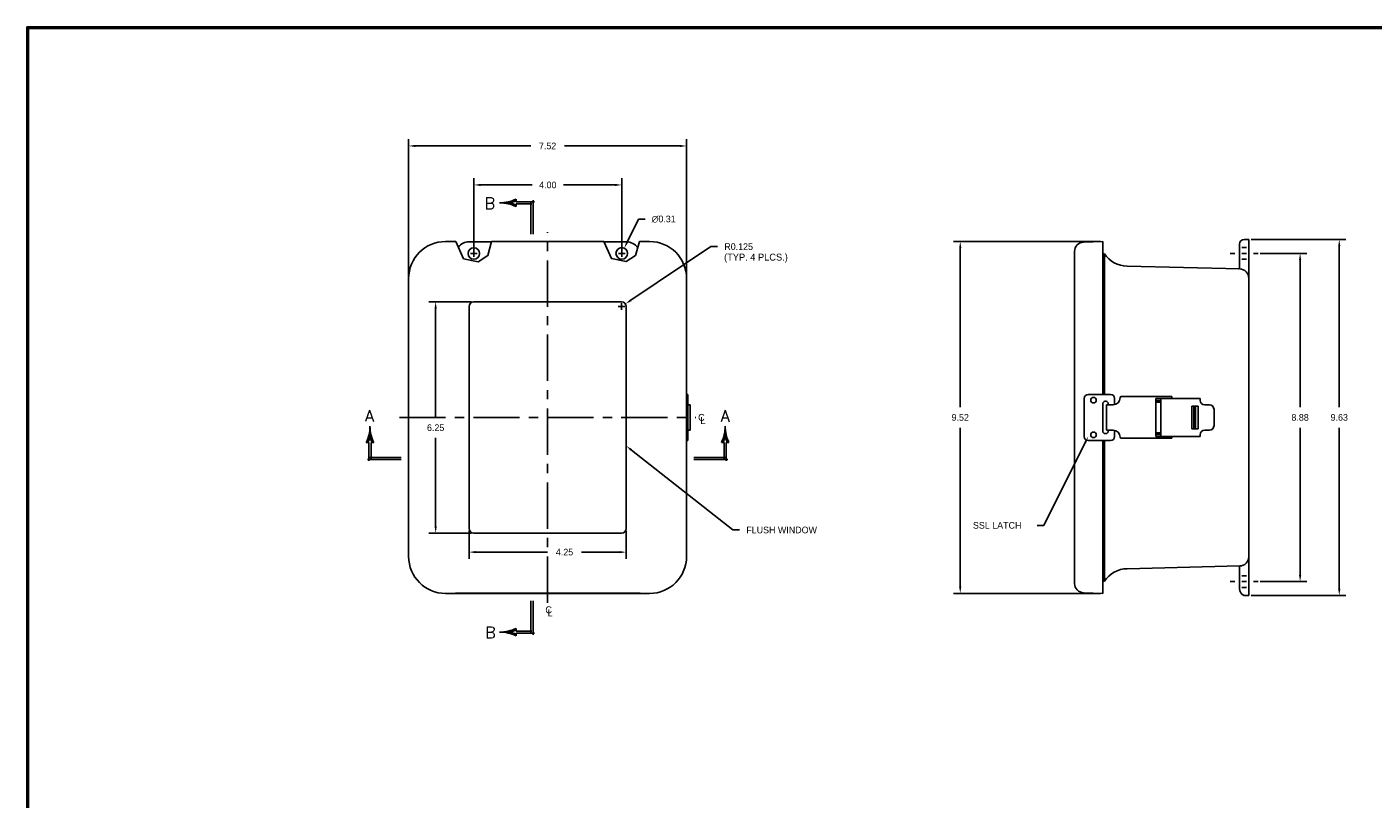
# Model space of a CAD drawing. Extents: x 0 to 64, y 0 to 41.8.
# Tile 2 of 4: x 0 to 36.4, y 20.9 to 41.8. Entities that reach past the tile are written whole.
import ezdxf
from ezdxf.enums import TextEntityAlignment as Align

# ---------------------------------------------------------------- set-up
doc = ezdxf.new("R2010")
doc.units = 0
doc.header["$MEASUREMENT"] = 0
doc.linetypes.add('CENTER', pattern=[2, 1.25, -0.25, 0.25, -0.25])
doc.layers.get('0').update_dxf_attribs({"linetype": 'CONTINUOUS'})
for name, color, linetype in [('CENTER', 2, 'CENTER'), ('DIM', 3, 'CONTINUOUS'), ('TITLE', 1, 'CONTINUOUS')]:
    doc.layers.add(name, color=color, linetype=linetype)
doc.styles.add('COMPLEX', font='ROMANC')
doc.dimstyles.get("Standard").update_dxf_attribs({"dimtxt": 0.18, "dimasz": 0.18, "dimexe": 0.18, "dimexo": 0.0625, "dimgap": 0.09, "dimtad": 0, "dimtih": 1, "dimtoh": 1, "dimdec": 4, "dimzin": 0, "dimdsep": 46, "dimtxsty": 'Standard', "dimcen": 0.09, "dimadec": 0, "dimazin": 0, "dimtfac": 1, "dimtdec": 4, "dimtofl": 0, "dimtmove": 0, "dimatfit": 3, "dimfxl": 0, "dimtolj": 1, "dimtzin": 0, "dimarcsym": 0})

# ---------------------------------------------------------------- blocks, each defined once
blk = doc.blocks.new('*X3')
at = {"color": 0}
for p, q in [((4.163227, 7.28125), (4.179177, 7.28125)), ((4.164317, 7.2875), (4.178087, 7.2875)), ((4.165325, 7.29375), (4.177079, 7.29375)), ((4.166253, 7.3), (4.176151, 7.3)), ((4.167099, 7.30625), (4.175305, 7.30625)), ((4.167866, 7.3125), (4.174538, 7.3125)), ((4.168553, 7.31875), (4.173851, 7.31875)), ((4.16916, 7.325), (4.173244, 7.325)), ((4.169689, 7.33125), (4.172715, 7.33125)), ((4.170138, 7.3375), (4.172266, 7.3375)), ((4.170509, 7.34375), (4.171895, 7.34375)), ((4.170802, 7.35), (4.171602, 7.35)), ((4.171016, 7.35625), (4.171388, 7.35625)), ((4.171152, 7.3625), (4.171252, 7.3625)), ((4.171194, 7.36875), (4.17121, 7.36875)), ((4.123102, 7.15625), (4.145136, 7.15625)), ((4.126009, 7.1625), (4.147909, 7.1625)), ((4.128812, 7.16875), (4.150585, 7.16875)), ((4.131514, 7.175), (4.153164, 7.175)), ((4.134115, 7.18125), (4.155649, 7.18125)), ((4.136618, 7.1875), (4.158041, 7.1875)), ((4.139024, 7.19375), (4.160342, 7.19375)), ((4.141335, 7.2), (4.162552, 7.2)), ((4.143551, 7.20625), (4.164674, 7.20625)), ((4.145675, 7.2125), (4.166707, 7.2125)), ((4.147708, 7.21875), (4.168653, 7.21875)), ((4.14965, 7.225), (4.170514, 7.225)), ((4.151503, 7.23125), (4.190901, 7.23125)), ((4.153268, 7.2375), (4.189136, 7.2375)), ((4.154945, 7.24375), (4.187459, 7.24375)), ((4.156537, 7.25), (4.185867, 7.25)), ((4.158043, 7.25625), (4.184361, 7.25625)), ((4.159464, 7.2625), (4.18294, 7.2625)), ((4.160802, 7.26875), (4.181602, 7.26875)), ((4.162056, 7.275), (4.180348, 7.275)), ((4.17189, 7.225), (4.192754, 7.225)), ((4.17375, 7.21875), (4.194696, 7.21875)), ((4.175697, 7.2125), (4.196729, 7.2125)), ((4.17773, 7.20625), (4.198853, 7.20625)), ((4.179852, 7.2), (4.201069, 7.2)), ((4.182062, 7.19375), (4.20338, 7.19375)), ((4.184363, 7.1875), (4.205786, 7.1875)), ((4.186755, 7.18125), (4.208289, 7.18125)), ((4.18924, 7.175), (4.21089, 7.175)), ((4.191819, 7.16875), (4.213592, 7.16875)), ((4.194495, 7.1625), (4.216395, 7.1625)), ((4.197268, 7.15625), (4.219302, 7.15625))]:
    blk.add_line(p, q, dxfattribs=at)
blk = doc.blocks.new('SAAL')
for p, q in [((-0.451025, 0.229237), (-0.47318, 0.229237)), ((-0.4375, 0.229237), (-0.451025, 0.229237)), ((-0.4375, 0.229237), (-0.4375, 0.229237)), ((-0.4375, 0.229237), (-0.4375, -0.017923)), ((-0.393975, 0.229237), (-0.4075, 0.229237)), ((-0.4075, 0.229237), (-0.4075, 0.015)), ((-0.393975, 0.229237), (-0.37182, 0.229237)), ((-0.457132, 0), (0, 0)), ((-0.4225, 0.03), (0, 0.03))]:
    blk.add_line(p, q)
for centre, radius, start, end in [((-0.92249, 0.448601), 0.5, 333.977214, 0.364629), ((0.07749, 0.448601), 0.5, 179.635371, 206.022786), ((-0.92249, 0.448601), 0.52, 335.048282, 344.05357), ((0.07749, 0.448601), 0.52, 195.94643, 204.951718)]:
    blk.add_arc(centre, radius, start, end)
at = {"xscale": -1}
blk.add_blockref('*X3', (3.748702, -6.921648), dxfattribs=at)
at = {"style": 'COMPLEX'}
blk.add_text('A', height=0.156, dxfattribs=at).set_placement((-0.429798, 0.512286), align=Align.CENTER)
blk = doc.blocks.new('*X5')
at = {"color": 0}
for p, q in [((4.163227, 7.28125), (4.179177, 7.28125)), ((4.164317, 7.2875), (4.178087, 7.2875)), ((4.165325, 7.29375), (4.177079, 7.29375)), ((4.166253, 7.3), (4.176151, 7.3)), ((4.167099, 7.30625), (4.175305, 7.30625)), ((4.167866, 7.3125), (4.174538, 7.3125)), ((4.168553, 7.31875), (4.173851, 7.31875)), ((4.16916, 7.325), (4.173244, 7.325)), ((4.169689, 7.33125), (4.172715, 7.33125)), ((4.170138, 7.3375), (4.172266, 7.3375)), ((4.170509, 7.34375), (4.171895, 7.34375)), ((4.170802, 7.35), (4.171602, 7.35)), ((4.171016, 7.35625), (4.171388, 7.35625)), ((4.171152, 7.3625), (4.171252, 7.3625)), ((4.171194, 7.36875), (4.17121, 7.36875)), ((4.123102, 7.15625), (4.145136, 7.15625)), ((4.126009, 7.1625), (4.147909, 7.1625)), ((4.128812, 7.16875), (4.150585, 7.16875)), ((4.131514, 7.175), (4.153164, 7.175)), ((4.134115, 7.18125), (4.155649, 7.18125)), ((4.136618, 7.1875), (4.158041, 7.1875)), ((4.139024, 7.19375), (4.160342, 7.19375)), ((4.141335, 7.2), (4.162552, 7.2)), ((4.143551, 7.20625), (4.164674, 7.20625)), ((4.145675, 7.2125), (4.166707, 7.2125)), ((4.147708, 7.21875), (4.168653, 7.21875)), ((4.14965, 7.225), (4.170514, 7.225)), ((4.151503, 7.23125), (4.190901, 7.23125)), ((4.153268, 7.2375), (4.189136, 7.2375)), ((4.154945, 7.24375), (4.187459, 7.24375)), ((4.156537, 7.25), (4.185867, 7.25)), ((4.158043, 7.25625), (4.184361, 7.25625)), ((4.159464, 7.2625), (4.18294, 7.2625)), ((4.160802, 7.26875), (4.181602, 7.26875)), ((4.162056, 7.275), (4.180348, 7.275)), ((4.17189, 7.225), (4.192754, 7.225)), ((4.17375, 7.21875), (4.194696, 7.21875)), ((4.175697, 7.2125), (4.196729, 7.2125)), ((4.17773, 7.20625), (4.198853, 7.20625)), ((4.179852, 7.2), (4.201069, 7.2)), ((4.182062, 7.19375), (4.20338, 7.19375)), ((4.184363, 7.1875), (4.205786, 7.1875)), ((4.186755, 7.18125), (4.208289, 7.18125)), ((4.18924, 7.175), (4.21089, 7.175)), ((4.191819, 7.16875), (4.213592, 7.16875)), ((4.194495, 7.1625), (4.216395, 7.1625)), ((4.197268, 7.15625), (4.219302, 7.15625))]:
    blk.add_line(p, q, dxfattribs=at)
blk = doc.blocks.new('SAAR')
for p, q in [((0.393975, 0.229237), (0.37182, 0.229237)), ((0.393975, 0.229237), (0.4075, 0.229237)), ((0.4075, 0.229237), (0.4075, 0.015)), ((0.4375, 0.229237), (0.451025, 0.229237)), ((0.4375, 0.229237), (0.4375, -0.017923)), ((0.4375, 0.229237), (0.4375, 0.229237)), ((0.451025, 0.229237), (0.47318, 0.229237)), ((0.4225, 0.03), (0, 0.03)), ((0.457132, 0), (0, 0))]:
    blk.add_line(p, q)
for centre, radius, start, end in [((-0.07749, 0.448601), 0.5, 333.977214, 0.364629), ((0.92249, 0.448601), 0.5, 179.635371, 206.022786), ((-0.07749, 0.448601), 0.52, 335.048282, 344.05357), ((0.92249, 0.448601), 0.52, 195.94643, 204.951718)]:
    blk.add_arc(centre, radius, start, end)
blk.add_blockref('*X5', (-3.748702, -6.921648))
at = {"style": 'COMPLEX'}
blk.add_text('A', height=0.156, dxfattribs=at).set_placement((0.423025, 0.511637), align=Align.CENTER)
blk = doc.blocks.new('*X7')
at = {"color": 0}
for p, q in [((4.163227, 7.28125), (4.179177, 7.28125)), ((4.164317, 7.2875), (4.178087, 7.2875)), ((4.165325, 7.29375), (4.177079, 7.29375)), ((4.166253, 7.3), (4.176151, 7.3)), ((4.167099, 7.30625), (4.175305, 7.30625)), ((4.167866, 7.3125), (4.174538, 7.3125)), ((4.168553, 7.31875), (4.173851, 7.31875)), ((4.16916, 7.325), (4.173244, 7.325)), ((4.169689, 7.33125), (4.172715, 7.33125)), ((4.170138, 7.3375), (4.172266, 7.3375)), ((4.170509, 7.34375), (4.171895, 7.34375)), ((4.170802, 7.35), (4.171602, 7.35)), ((4.171016, 7.35625), (4.171388, 7.35625)), ((4.171152, 7.3625), (4.171252, 7.3625)), ((4.171194, 7.36875), (4.17121, 7.36875)), ((4.123102, 7.15625), (4.145136, 7.15625)), ((4.126009, 7.1625), (4.147909, 7.1625)), ((4.128812, 7.16875), (4.150585, 7.16875)), ((4.131514, 7.175), (4.153164, 7.175)), ((4.134115, 7.18125), (4.155649, 7.18125)), ((4.136618, 7.1875), (4.158041, 7.1875)), ((4.139024, 7.19375), (4.160342, 7.19375)), ((4.141335, 7.2), (4.162552, 7.2)), ((4.143551, 7.20625), (4.164674, 7.20625)), ((4.145675, 7.2125), (4.166707, 7.2125)), ((4.147708, 7.21875), (4.168653, 7.21875)), ((4.14965, 7.225), (4.170514, 7.225)), ((4.151503, 7.23125), (4.190901, 7.23125)), ((4.153268, 7.2375), (4.189136, 7.2375)), ((4.154945, 7.24375), (4.187459, 7.24375)), ((4.156537, 7.25), (4.185867, 7.25)), ((4.158043, 7.25625), (4.184361, 7.25625)), ((4.159464, 7.2625), (4.18294, 7.2625)), ((4.160802, 7.26875), (4.181602, 7.26875)), ((4.162056, 7.275), (4.180348, 7.275)), ((4.17189, 7.225), (4.192754, 7.225)), ((4.17375, 7.21875), (4.194696, 7.21875)), ((4.175697, 7.2125), (4.196729, 7.2125)), ((4.17773, 7.20625), (4.198853, 7.20625)), ((4.179852, 7.2), (4.201069, 7.2)), ((4.182062, 7.19375), (4.20338, 7.19375)), ((4.184363, 7.1875), (4.205786, 7.1875)), ((4.186755, 7.18125), (4.208289, 7.18125)), ((4.18924, 7.175), (4.21089, 7.175)), ((4.191819, 7.16875), (4.213592, 7.16875)), ((4.194495, 7.1625), (4.216395, 7.1625)), ((4.197268, 7.15625), (4.219302, 7.15625))]:
    blk.add_line(p, q, dxfattribs=at)
blk = doc.blocks.new('SBBB')
for p, q in [((-0.03, -0.4225), (-0.03, 0)), ((0, -0.457132), (0, 0)), ((-0.229237, -0.393975), (-0.229237, -0.37182)), ((-0.229237, -0.393975), (-0.229237, -0.4075)), ((-0.229237, -0.4075), (-0.015, -0.4075)), ((-0.229237, -0.4375), (-0.229237, -0.451025)), ((-0.229237, -0.4375), (0.017923, -0.4375)), ((-0.229237, -0.4375), (-0.229237, -0.4375)), ((-0.229237, -0.451025), (-0.229237, -0.47318))]:
    blk.add_line(p, q)
for centre, radius, start, end in [((-0.448601, 0.07749), 0.5, 269.635371, 296.022786), ((-0.448601, -0.92249), 0.5, 63.977214, 90.364629), ((-0.448601, 0.07749), 0.52, 285.94643, 294.951718), ((-0.448601, -0.92249), 0.52, 65.048282, 74.05357)]:
    blk.add_arc(centre, radius, start, end)
at = {"xscale": -1, "rotation": 90}
blk.add_blockref('*X7', (6.921648, 3.748702), dxfattribs=at)
at = {"style": 'COMPLEX'}
blk.add_text('B', height=0.156, dxfattribs=at).set_placement((-0.577878, -0.505365), align=Align.CENTER)
blk = doc.blocks.new('*X9')
at = {"color": 0}
for p, q in [((4.163227, 7.28125), (4.179177, 7.28125)), ((4.164317, 7.2875), (4.178087, 7.2875)), ((4.165325, 7.29375), (4.177079, 7.29375)), ((4.166253, 7.3), (4.176151, 7.3)), ((4.167099, 7.30625), (4.175305, 7.30625)), ((4.167866, 7.3125), (4.174538, 7.3125)), ((4.168553, 7.31875), (4.173851, 7.31875)), ((4.16916, 7.325), (4.173244, 7.325)), ((4.169689, 7.33125), (4.172715, 7.33125)), ((4.170138, 7.3375), (4.172266, 7.3375)), ((4.170509, 7.34375), (4.171895, 7.34375)), ((4.170802, 7.35), (4.171602, 7.35)), ((4.171016, 7.35625), (4.171388, 7.35625)), ((4.171152, 7.3625), (4.171252, 7.3625)), ((4.171194, 7.36875), (4.17121, 7.36875)), ((4.123102, 7.15625), (4.145136, 7.15625)), ((4.126009, 7.1625), (4.147909, 7.1625)), ((4.128812, 7.16875), (4.150585, 7.16875)), ((4.131514, 7.175), (4.153164, 7.175)), ((4.134115, 7.18125), (4.155649, 7.18125)), ((4.136618, 7.1875), (4.158041, 7.1875)), ((4.139024, 7.19375), (4.160342, 7.19375)), ((4.141335, 7.2), (4.162552, 7.2)), ((4.143551, 7.20625), (4.164674, 7.20625)), ((4.145675, 7.2125), (4.166707, 7.2125)), ((4.147708, 7.21875), (4.168653, 7.21875)), ((4.14965, 7.225), (4.170514, 7.225)), ((4.151503, 7.23125), (4.190901, 7.23125)), ((4.153268, 7.2375), (4.189136, 7.2375)), ((4.154945, 7.24375), (4.187459, 7.24375)), ((4.156537, 7.25), (4.185867, 7.25)), ((4.158043, 7.25625), (4.184361, 7.25625)), ((4.159464, 7.2625), (4.18294, 7.2625)), ((4.160802, 7.26875), (4.181602, 7.26875)), ((4.162056, 7.275), (4.180348, 7.275)), ((4.17189, 7.225), (4.192754, 7.225)), ((4.17375, 7.21875), (4.194696, 7.21875)), ((4.175697, 7.2125), (4.196729, 7.2125)), ((4.17773, 7.20625), (4.198853, 7.20625)), ((4.179852, 7.2), (4.201069, 7.2)), ((4.182062, 7.19375), (4.20338, 7.19375)), ((4.184363, 7.1875), (4.205786, 7.1875)), ((4.186755, 7.18125), (4.208289, 7.18125)), ((4.18924, 7.175), (4.21089, 7.175)), ((4.191819, 7.16875), (4.213592, 7.16875)), ((4.194495, 7.1625), (4.216395, 7.1625)), ((4.197268, 7.15625), (4.219302, 7.15625))]:
    blk.add_line(p, q, dxfattribs=at)
blk = doc.blocks.new('SBBT')
for p, q in [((-0.229237, 0.451025), (-0.229237, 0.47318)), ((-0.229237, 0.4375), (-0.229237, 0.451025)), ((-0.229237, 0.4375), (-0.229237, 0.4375)), ((-0.229237, 0.4375), (0.017923, 0.4375)), ((-0.229237, 0.393975), (-0.229237, 0.4075)), ((-0.229237, 0.4075), (-0.015, 0.4075)), ((-0.229237, 0.393975), (-0.229237, 0.37182)), ((-0.03, 0.4225), (-0.03, 0)), ((0, 0.457132), (0, 0))]:
    blk.add_line(p, q)
for centre, radius, start, end in [((-0.448601, 0.92249), 0.5, 269.635371, 296.022786), ((-0.448601, -0.07749), 0.5, 63.977214, 90.364629), ((-0.448601, 0.92249), 0.52, 285.94643, 294.951718), ((-0.448601, -0.07749), 0.52, 65.048282, 74.05357)]:
    blk.add_arc(centre, radius, start, end)
at = {"rotation": 90}
blk.add_blockref('*X9', (6.921648, -3.748702), dxfattribs=at)
at = {"style": 'COMPLEX'}
blk.add_text('B', height=0.156, dxfattribs=at).set_placement((-0.583864, 0.338139), align=Align.CENTER)
blk = doc.blocks.new('*D17')
at = {"color": 0, "linetype": 'ByBlock'}
for p, q in [((16.333702, 34.361259), (18.499107, 35.810937)), ((18.499107, 35.810937), (18.679107, 35.810937)), ((16.080256, 34.101584), (16.080256, 34.281584)), ((15.990256, 34.191584), (16.170256, 34.191584))]:
    blk.add_line(p, q, dxfattribs=at)
blk.add_solid([(16.317013, 34.386188), (16.350392, 34.33633), (16.184127, 34.261123)], dxfattribs=at)
blk.add_text('R0.125', height=0.18, dxfattribs=at).set_placement((18.859107, 35.720937))
blk = doc.blocks.new('*D36')
at = {"layer": 'DIM', "color": 0, "lineweight": -2}
for p, q in [((29.03, 35.949), (25.059, 35.949)), ((25.239, 35.769), (25.239, 31.469)), ((25.239, 26.614), (25.239, 30.914)), ((29.03, 26.434), (25.059, 26.434))]:
    blk.add_line(p, q, dxfattribs=at)
at = {"layer": 'DIM', "color": 0}
for points in [[(25.209, 35.769), (25.269, 35.769), (25.239, 35.949)], [(25.209, 26.614), (25.269, 26.614), (25.239, 26.434)]]:
    blk.add_solid(points, dxfattribs=at)
at = {"layer": 'DIM', "color": 0, "insert": (25.239, 31.192), "char_height": 0.18, "attachment_point": 5}
blk.add_mtext('\\A1;9.52', dxfattribs=at)
blk = doc.blocks.new('*D37')
at = {"layer": 'DIM', "color": 0, "lineweight": -2}
for p, q in [((33.354, 35.629), (34.61, 35.629)), ((34.43, 35.449), (34.43, 31.469)), ((34.43, 26.934), (34.43, 30.914)), ((33.354, 26.754), (34.61, 26.754))]:
    blk.add_line(p, q, dxfattribs=at)
at = {"layer": 'DIM', "color": 0}
for points in [[(34.4, 35.449), (34.46, 35.449), (34.43, 35.629)], [(34.4, 26.934), (34.46, 26.934), (34.43, 26.754)]]:
    blk.add_solid(points, dxfattribs=at)
at = {"layer": 'DIM', "color": 0, "insert": (34.43, 31.192), "char_height": 0.18, "attachment_point": 5}
blk.add_mtext('\\A1;8.88', dxfattribs=at)
blk = doc.blocks.new('*D42')
at = {"layer": 'DIM', "color": 0, "lineweight": -2}
for p, q in [((10.322, 35.012), (10.322, 38.712)), ((17.838, 35.012), (17.838, 38.712)), ((10.502, 38.532), (13.623, 38.532)), ((17.658, 38.532), (14.538, 38.532))]:
    blk.add_line(p, q, dxfattribs=at)
at = {"layer": 'DIM', "color": 0}
for points in [[(10.502, 38.562), (10.502, 38.502), (10.322, 38.532)], [(17.658, 38.562), (17.658, 38.502), (17.838, 38.532)]]:
    blk.add_solid(points, dxfattribs=at)
at = {"layer": 'DIM', "color": 0, "insert": (14.08, 38.532), "char_height": 0.18, "attachment_point": 5}
blk.add_mtext('\\A1;7.52', dxfattribs=at)
blk = doc.blocks.new('*D43')
at = {"layer": 'DIM', "color": 0, "lineweight": -2}
for p, q in [((12.018, 34.317), (10.873, 34.317)), ((11.053, 34.137), (11.053, 31.192)), ((11.053, 28.247), (11.053, 30.637)), ((12.018, 28.067), (10.873, 28.067))]:
    blk.add_line(p, q, dxfattribs=at)
at = {"layer": 'DIM', "color": 0}
for points in [[(11.023, 34.137), (11.083, 34.137), (11.053, 34.317)], [(11.023, 28.247), (11.083, 28.247), (11.053, 28.067)]]:
    blk.add_solid(points, dxfattribs=at)
at = {"layer": 'DIM', "color": 0, "insert": (11.053, 30.914), "char_height": 0.18, "attachment_point": 5}
blk.add_mtext('\\A1;6.25', dxfattribs=at)
blk = doc.blocks.new('*D44')
at = {"layer": 'DIM', "color": 0, "lineweight": -2}
for p, q in [((11.955, 28.129), (11.955, 27.371)), ((16.205, 28.129), (16.205, 27.371)), ((12.135, 27.551), (14.08, 27.551)), ((16.025, 27.551), (14.995, 27.551))]:
    blk.add_line(p, q, dxfattribs=at)
at = {"layer": 'DIM', "color": 0}
for points in [[(12.135, 27.581), (12.135, 27.521), (11.955, 27.551)], [(16.025, 27.581), (16.025, 27.521), (16.205, 27.551)]]:
    blk.add_solid(points, dxfattribs=at)
at = {"layer": 'DIM', "color": 0, "insert": (14.538, 27.551), "char_height": 0.18, "attachment_point": 5}
blk.add_mtext('\\A1;4.25', dxfattribs=at)
blk = doc.blocks.new('*D45')
at = {"layer": 'DIM', "color": 0, "lineweight": -2}
for p, q in [((16.535, 36.553), (16.233, 35.932)), ((16.715, 36.553), (16.535, 36.553)), ((16.086, 35.539), (16.086, 35.719)), ((15.996, 35.629), (16.176, 35.629))]:
    blk.add_line(p, q, dxfattribs=at)
at = {"layer": 'DIM', "color": 0}
blk.add_solid([(16.206, 35.945), (16.26, 35.919), (16.155, 35.77)], dxfattribs=at)
at = {"layer": 'DIM', "color": 0, "insert": (17.218, 36.553), "char_height": 0.18, "attachment_point": 5}
blk.add_mtext('\\A1;∅0.31', dxfattribs=at)
blk = doc.blocks.new('*D47')
at = {"layer": 'DIM', "color": 0, "lineweight": -2}
for p, q in [((12.086, 35.687), (12.086, 37.658)), ((16.086, 35.692), (16.086, 37.658)), ((12.266, 37.478), (13.659, 37.478)), ((15.906, 37.478), (14.514, 37.478))]:
    blk.add_line(p, q, dxfattribs=at)
at = {"layer": 'DIM', "color": 0}
for points in [[(12.266, 37.508), (12.266, 37.448), (12.086, 37.478)], [(15.906, 37.508), (15.906, 37.448), (16.086, 37.478)]]:
    blk.add_solid(points, dxfattribs=at)
at = {"layer": 'DIM', "color": 0, "insert": (14.086, 37.478), "char_height": 0.18, "attachment_point": 5}
blk.add_mtext('\\A1;4.00', dxfattribs=at)
blk = doc.blocks.new('*D48')
at = {"layer": 'DIM', "color": 0, "lineweight": -2}
for p, q in [((33.105, 36.004), (35.669, 36.004)), ((35.489, 35.824), (35.489, 31.469)), ((35.489, 26.559), (35.489, 30.914)), ((33.105, 26.379), (35.669, 26.379))]:
    blk.add_line(p, q, dxfattribs=at)
at = {"layer": 'DIM', "color": 0}
for points in [[(35.459, 35.824), (35.519, 35.824), (35.489, 36.004)], [(35.459, 26.559), (35.519, 26.559), (35.489, 26.379)]]:
    blk.add_solid(points, dxfattribs=at)
at = {"layer": 'DIM', "color": 0, "insert": (35.489, 31.192), "char_height": 0.18, "attachment_point": 5}
blk.add_mtext('\\A1;9.63', dxfattribs=at)

msp = doc.modelspace()

# ---------------------------------------------------------------- linework, layer by layer
for p, q in [((11.60059, 35.949384), (11.322456, 35.949384)), ((12.564158, 35.941584), (11.961456, 35.941584)), ((12.086456, 35.534157), (12.086456, 35.714157)), ((15.602772, 35.949384), (12.566292, 35.949384)), ((16.211456, 35.941584), (15.606227, 35.941584)), ((16.086456, 35.539084), (16.086456, 35.719084)), ((16.838056, 35.949384), (16.564944, 35.949384)), ((28.332184, 26.701746), (28.332184, 35.681422)), ((29.092184, 35.949384), (28.573459, 35.931269)), ((29.092184, 31.816584), (29.092184, 35.949384)), ((32.792184, 35.23923), (32.792184, 35.879084)), ((32.853984, 35.785334), (32.979684, 35.785334)), ((33.042184, 36.004084), (32.917184, 36.004084)), ((33.042184, 26.379084), (33.042184, 36.004084)), ((11.996456, 35.624157), (12.176456, 35.624157)), ((15.996456, 35.629084), (16.176456, 35.629084)), ((29.092184, 35.618614), (29.136243, 35.61817)), ((29.136243, 35.61817), (29.136243, 31.816584)), ((32.541834, 35.629084), (32.666834, 35.629084)), ((32.853984, 35.629084), (32.979684, 35.629084)), ((32.853984, 35.472834), (32.979684, 35.472834)), ((33.166834, 35.629084), (33.291834, 35.629084)), ((10.322456, 27.433784), (10.322456, 34.949384)), ((17.838056, 27.433784), (17.838056, 34.949384)), ((29.754502, 35.281365), (32.798286, 35.207059)), ((12.080256, 34.316584), (16.080256, 34.316584)), ((11.955256, 28.191584), (11.955256, 34.191584)), ((16.205256, 28.191584), (16.205256, 34.191584)), ((17.871131, 31.816584), (17.838056, 31.816584)), ((17.871131, 30.566584), (17.871131, 31.816584)), ((17.876504, 31.754084), (17.871131, 31.754084)), ((17.876504, 30.629084), (17.876504, 31.754084)), ((28.592184, 31.707584), (28.592184, 30.675584)), ((28.701184, 31.816584), (29.303184, 31.816584)), ((29.412184, 31.707584), (29.412184, 31.536584)), ((29.592184, 31.754084), (30.957184, 31.754084)), ((30.527184, 31.704084), (30.527184, 30.679084)), ((30.527184, 31.704084), (31.727184, 31.704084)), ((30.667184, 31.704084), (30.667184, 30.679084)), ((30.957184, 31.754084), (30.957184, 31.704084)), ((31.727184, 31.704084), (31.727184, 31.656584)), ((17.935164, 31.536584), (17.871131, 31.536584)), ((17.935164, 30.846584), (17.935164, 31.536584)), ((29.092184, 31.559084), (29.092184, 30.824084)), ((29.162184, 31.629084), (29.172184, 31.629084)), ((29.192184, 31.536584), (29.374684, 31.536584)), ((29.192184, 31.536584), (29.192184, 30.846584)), ((29.242184, 31.559084), (29.242184, 31.536584)), ((30.527184, 31.654084), (30.667184, 31.654084)), ((30.527184, 31.604084), (30.667184, 31.604084)), ((31.502184, 31.501584), (31.502184, 30.881584)), ((31.502184, 31.501584), (31.672184, 31.501584)), ((31.552184, 31.471584), (31.602184, 31.471584)), ((31.552184, 31.471584), (31.552184, 30.911584)), ((31.602184, 31.471584), (31.602184, 30.911584)), ((31.672184, 31.501584), (31.672184, 30.881584)), ((31.852184, 31.531584), (31.977184, 31.531584)), ((32.102184, 31.406584), (32.102184, 30.976584)), ((17.935164, 30.846584), (17.871131, 30.846584)), ((17.876504, 30.629084), (17.871131, 30.629084)), ((29.162184, 30.754084), (29.172184, 30.754084)), ((29.192184, 30.846584), (29.374684, 30.846584)), ((29.242184, 30.846584), (29.242184, 30.824084)), ((29.412184, 30.846584), (29.412184, 30.675584)), ((29.592184, 30.629084), (30.957184, 30.629084)), ((30.527184, 30.779084), (30.667184, 30.779084)), ((30.527184, 30.729084), (30.667184, 30.729084)), ((30.527184, 30.679084), (31.727184, 30.679084)), ((30.957184, 30.679084), (30.957184, 30.629084)), ((31.502184, 30.881584), (31.672184, 30.881584)), ((31.552184, 30.911584), (31.602184, 30.911584)), ((31.727184, 30.726584), (31.727184, 30.679084)), ((31.852184, 30.851584), (31.977184, 30.851584)), ((17.871131, 30.566584), (17.838056, 30.566584)), ((28.701184, 30.566584), (29.303184, 30.566584)), ((29.092184, 26.433784), (29.092184, 30.566584)), ((29.136243, 30.566584), (29.136243, 26.764997)), ((12.080256, 28.066584), (16.080256, 28.066584)), ((29.754502, 27.101802), (32.798286, 27.176108)), ((32.792184, 26.566584), (32.792184, 27.143937)), ((29.092184, 26.764553), (29.136243, 26.764997)), ((32.541834, 26.754084), (32.666834, 26.754084)), ((32.853984, 26.910334), (32.979684, 26.910334)), ((32.853984, 26.754084), (32.979684, 26.754084)), ((32.853984, 26.597834), (32.979684, 26.597834)), ((33.166834, 26.754084), (33.291834, 26.754084)), ((16.838056, 26.433784), (11.322456, 26.433784)), ((16.586456, 26.441584), (11.586456, 26.441584)), ((29.092184, 26.433784), (28.573459, 26.451898)), ((33.042184, 26.379084), (32.917184, 26.379084))]:
    msp.add_line(p, q)
for points in [[(11.60059, 35.949384), (11.806806, 35.483779), (12.201746, 35.399889), (12.461829, 35.567669), (12.566292, 35.949384)], [(15.602772, 35.949384), (15.806806, 35.488706), (16.201746, 35.404816), (16.461829, 35.572596), (16.564944, 35.949384)]]:
    msp.add_lwpolyline(points)
for centre, radius in [((12.086456, 35.624157), 0.1565), ((16.086456, 35.629084), 0.1565), ((28.842184, 31.660334), 0.075), ((28.842184, 30.722834), 0.075)]:
    msp.add_circle(centre, radius)
for centre, radius, start, end in [((11.322456, 34.949384), 1, 90, 180), ((11.961456, 35.566584), 0.375, 90, 141.695315), ((16.211456, 35.566584), 0.375, 34.921442, 90), ((16.838056, 34.949384), 1, 360, 90), ((28.582184, 35.681422), 0.25, 92, 180), ((32.917184, 35.879084), 0.125, 90, 180), ((29.762184, 36.031326), 0.75, 213.426991, 269.413119), ((32.760934, 35.23923), 0.03125, 268.601553, 0), ((32.792184, 34.957134), 0.25, 0, 88.601553), ((12.080256, 34.191584), 0.125, 90, 180), ((16.080256, 34.191584), 0.125, 0, 90), ((28.701184, 31.707584), 0.109, 90, 180), ((29.303184, 31.707584), 0.109, 360, 90), ((29.374684, 31.724084), 0.1875, 270, 0), ((29.592184, 31.724084), 0.03, 90, 180), ((29.162184, 31.559084), 0.07, 90, 180), ((29.172184, 31.559084), 0.07, 0, 90), ((31.852184, 31.656584), 0.125, 180, 270), ((31.977184, 31.406584), 0.125, 0, 90), ((31.977184, 30.976584), 0.125, 270, 0), ((28.701184, 30.675584), 0.109, 180, 270), ((29.162184, 30.824084), 0.07, 180, 270), ((29.172184, 30.824084), 0.07, 270, 0), ((29.303184, 30.675584), 0.109, 270, 360), ((29.374684, 30.659084), 0.1875, 360, 90), ((29.592184, 30.659084), 0.03, 180, 270), ((31.852184, 30.726584), 0.125, 90, 180), ((12.080256, 28.191584), 0.125, 180, 270), ((16.080256, 28.191584), 0.125, 270, 0), ((11.322456, 27.433784), 1, 180, 270), ((16.838056, 27.433784), 1, 270, 0), ((32.792184, 27.426034), 0.25, 271.398447, 0), ((29.762184, 26.351842), 0.75, 90.586881, 146.573009), ((32.760934, 27.143937), 0.03125, 0, 91.398447), ((28.582184, 26.701746), 0.25, 180, 268), ((32.983712, 26.558852), 0.191684, 177.688393, 249.691742)]:
    msp.add_arc(centre, radius, start, end)
at = {"layer": 'CENTER'}
for p, q in [((14.080256, 26.183784), (14.080256, 36.199384)), ((10.072456, 31.191584), (18.088056, 31.191584))]:
    msp.add_line(p, q, dxfattribs=at)
at = {"layer": 'DIM'}
for p, q in [((16.346705, 30.311713), (19.093327, 28.150131)), ((28.620956, 30.514452), (27.502592, 28.275156)), ((19.093327, 28.150131), (19.273327, 28.150131)), ((27.502592, 28.275156), (27.322592, 28.275156))]:
    msp.add_line(p, q, dxfattribs=at)
for points in [[(28.594101, 30.527823), (28.647811, 30.501081), (28.701184, 30.675584)], [(16.328151, 30.288138), (16.365258, 30.335288), (16.205256, 30.423033)]]:
    msp.add_solid(points, dxfattribs=at)
at = {"layer": 'TITLE'}
for points in [[(64, 41.75), (0, 41.75), (0, 0), (64, 0)], [(63.98, 41.73), (0.02, 41.73), (0.02, 0.02), (63.98, 0.02)], [(63.96, 41.71), (0.04, 41.71), (0.04, 0.04), (63.96, 0.04)]]:
    msp.add_lwpolyline(points, close=True, dxfattribs=at)

# ---------------------------------------------------------------- block references
at = {"layer": 'DIM', "xscale": 2, "yscale": 2, "zscale": 2}
for name, p in [('SBBT', (13.687104, 36.149384)), ('SAAL', (10.122456, 30.053761)), ('SAAR', (18.038056, 30.053761)), ('SBBB', (13.687104, 26.233784))]:
    msp.add_blockref(name, p, dxfattribs=at)

# ---------------------------------------------------------------- texts
at = {"layer": 'CENTER'}
for s, p in [('C', (18.14902, 31.100796)), ('L', (18.211272, 31.016841)), ('C', (14.019512, 25.89793)), ('L', (14.081764, 25.813975))]:
    msp.add_text(s, height=0.187, dxfattribs=at).set_placement(p)
at = {"layer": 'DIM'}
for s, height, p in [('(TYP. 4 PLCS.)', 0.187, (18.85309, 35.433036)), ('FLUSH WINDOW', 0.18, (19.453327, 28.060131)), ('SSL LATCH', 0.18, (25.582592, 28.185156))]:
    msp.add_text(s, height=height, dxfattribs=at).set_placement(p)

# ---------------------------------------------------------------- dimensions: what is measured, and where the dimension line sits
for base, p1, p2, picture, middle in [((17.838056, 38.531905), (10.322456, 34.949384), (17.838056, 34.949384), '*D42', (14.080256, 38.531905)), ((16.086456, 37.477906), (12.086456, 35.624157), (16.086456, 35.629084), '*D47', (14.086456, 37.477906))]:
    dim = msp.add_linear_dim(base=base, p1=p1, p2=p2, dimstyle='Standard', override={"dimgap": 0.1875, "dimdec": 2, "dimtdec": 2}, dxfattribs=at)
    dim.commit()
    dim.dimension.update_dxf_attribs({"geometry": picture, "text_midpoint": middle})
dim = msp.add_diameter_dim_2p(p1=(16.018117, 35.488293), p2=(16.154795, 35.769875), dimstyle='Standard', override={"dimgap": 0.1875, "dimdec": 2, "dimtdec": 2}, dxfattribs=at)
dim.commit()
dim.dimension.update_dxf_attribs({"geometry": '*D45', "text_midpoint": (17.217615, 36.553397), "dimtype": 163})
dim = msp.add_radius_dim(center=(16.080256, 34.191584), mpoint=(16.184127, 34.261123), dimstyle='Standard', dxfattribs=at)
dim.commit()
dim.dimension.update_dxf_attribs({"geometry": '*D17', "text_midpoint": (19.264107, 35.810937)})
for base, p1, p2, picture, middle in [((25.23891, 26.433784), (29.092184, 35.949384), (29.092184, 26.433784), '*D36', (25.23891, 31.191584)), ((35.4885906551, 26.379084), (33.042184, 36.004084), (33.042184, 26.379084), '*D48', (35.4885906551, 31.191584)), ((34.429842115, 26.754084), (33.291834, 35.629084), (33.291834, 26.754084), '*D37', (34.429842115, 31.191584))]:
    dim = msp.add_linear_dim(base=base, p1=p1, p2=p2, angle=90, dimstyle='Standard', override={"dimgap": 0.1875, "dimdec": 2, "dimtdec": 2}, dxfattribs=at)
    dim.commit()
    dim.dimension.update_dxf_attribs({"geometry": picture, "text_midpoint": middle})
dim = msp.add_linear_dim(base=(11.052651, 28.066584), p1=(12.080256, 34.316584), p2=(12.080256, 28.066584), angle=90, dimstyle='Standard', override={"dimgap": 0.1875, "dimdec": 2, "dimtdec": 2}, dxfattribs=at)
dim.commit()
dim.dimension.update_dxf_attribs({"geometry": '*D43', "text_midpoint": (11.052651, 30.914084), "dimtype": 160})
dim = msp.add_linear_dim(base=(16.205256, 27.551056), p1=(11.955256, 28.191584), p2=(16.205256, 28.191584), dimstyle='Standard', override={"dimgap": 0.1875, "dimdec": 2, "dimtdec": 2}, dxfattribs=at)
dim.commit()
dim.dimension.update_dxf_attribs({"geometry": '*D44', "text_midpoint": (14.537756, 27.551056), "dimtype": 160})

doc.saveas('drawing.dxf')
